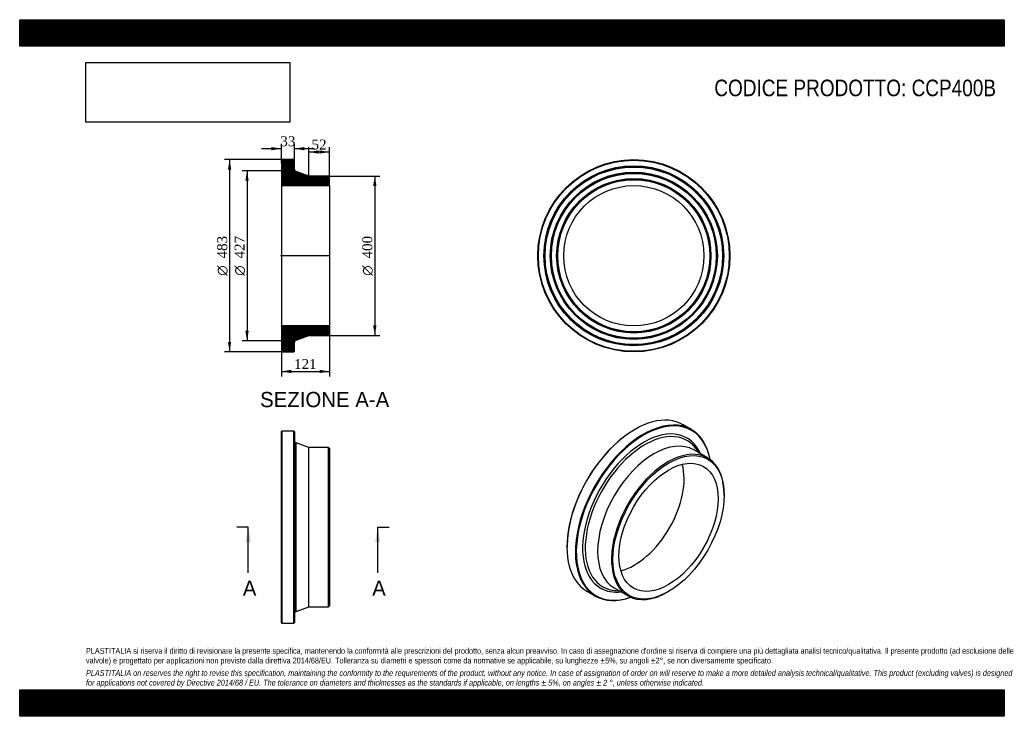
# Model space of a CAD drawing. Header units: millimetres. Extents: x 0 to 2475, y 0 to 1750.
import ezdxf
from ezdxf.enums import TextEntityAlignment as Align
from ezdxf.lldxf.tags import DXFTag

# ---------------------------------------------------------------- set-up
doc = ezdxf.new("R2010")
doc.units = ezdxf.units.MM
doc.header["$LTSCALE"] = 8.333333
for name, color, linetype in [('CCP400B', 7, 'Continuous'), ('Default', 7, 'Continuous'), ('DV4_Default', 7, 'Continuous')]:
    doc.layers.add(name, color=color, linetype=linetype)
doc.styles.add('SEACAD_Solid_Edge_ANSI', font='seans.ttf')
doc.styles.add('SEACAD_Solid_Edge_ANSI1_Symbols', font='semeca1.ttf')
doc.styles.add('SEACAD_Times_New_Roman', font='times.ttf')
tags = doc.linetypes.add('CENTER2', pattern=[28.575, 19.05, -3.175, 3.175, -3.175]).pattern_tags.tags
tags[10:11] = [DXFTag(74, 4), DXFTag(75, 0), DXFTag(340, '0'), DXFTag(46, 0.0), DXFTag(50, 0.0), DXFTag(44, 0.0), DXFTag(45, 0.0)]
tags[8:9] = [DXFTag(74, 4), DXFTag(75, 0), DXFTag(340, '0'), DXFTag(46, 0.0), DXFTag(50, 0.0), DXFTag(44, 0.0), DXFTag(45, 0.0)]
tags[6:7] = [DXFTag(74, 4), DXFTag(75, 0), DXFTag(340, '0'), DXFTag(46, 0.0), DXFTag(50, 0.0), DXFTag(44, 0.0), DXFTag(45, 0.0)]
tags[4:5] = [DXFTag(74, 4), DXFTag(75, 0), DXFTag(340, '0'), DXFTag(46, 0.0), DXFTag(50, 0.0), DXFTag(44, 0.0), DXFTag(45, 0.0)]
doc.dimstyles.new('ANSImm', dxfattribs={"dimtxt": 25, "dimasz": 25, "dimexe": 12.5, "dimexo": 0, "dimgap": 6.25, "dimtad": 1, "dimdsep": 46, "dimtxsty": 'SEACAD_Times_New_Roman', "dimblk1": '_SE_FILLED', "dimblk2": '_SE_FILLED', "dimsah": 1, "dimcen": 12.5, "dimazin": 0, "dimtfac": 0.85, "dimtdec": 3, "dimtofl": 0, "dimtmove": 0, "dimatfit": 3, "dimfxl": 1, "dimarcsym": 0})
picture_1 = doc.add_image_def('image1.jpg', size_in_pixel=(4302, 1260))

# ---------------------------------------------------------------- blocks, each defined once
blk = doc.blocks.new('SE')
at = {"layer": 'CCP400B', "color": 7, "linetype": 'Continuous'}
for p, q in [((659.2, 716.7), (657.7, 715.2)), ((657.7, 235.2), (657.7, 715.2)), ((659.2, 716.7), (659.2, 233.7)), ((689.2, 716.7), (659.2, 716.7)), ((689.2, 233.7), (689.2, 716.7)), ((690.7, 715.2), (689.2, 716.7)), ((690.7, 715.2), (690.7, 235.2)), ((694.6, 263.2), (694.6, 687.2)), ((726.7, 675.2), (694.6, 687.2)), ((726.7, 275.2), (726.7, 675.2)), ((776.2, 675.2), (726.7, 675.2)), ((776.2, 275.2), (776.2, 675.2)), ((778.7, 672.7), (776.2, 675.2)), ((778.7, 672.7), (778.7, 277.7)), ((694.6, 263.2), (726.7, 275.2)), ((726.7, 275.2), (776.2, 275.2)), ((776.2, 275.2), (778.7, 277.7)), ((657.7, 235.2), (659.2, 233.7)), ((659.2, 233.7), (689.2, 233.7)), ((689.2, 233.7), (690.7, 235.2))]:
    blk.add_line(p, q, dxfattribs=at)
for centre, start, end in [((696.7, 692.9), 180, 249.444), ((696.7, 257.5), 110.556, 180)]:
    blk.add_arc(centre, 6, start, end, dxfattribs=at)
blk = doc.blocks.new('SE1')
at = {"layer": 'CCP400B', "color": 7, "linetype": 'Continuous'}
for p, q in [((1546.5, 720.7), (1545.5, 720.1)), ((1688.5, 720.4), (1667.3, 732.7)), ((1729.2, 648.9), (1694.2, 669.2)), ((1707.7, 661.4), (1701.9, 669.9)), ((1770.7, 555.4), (1770.7, 557.4)), ((1375.8, 426.1), (1375.8, 424.9)), ((1494.2, 322.7), (1529.2, 302.5)), ((1425.8, 314.4), (1447, 302.1)), ((1497.4, 315.8), (1507.7, 315)), ((1629.2, 312.4), (1631, 313.5))]:
    blk.add_line(p, q, dxfattribs=at)
for centre, major_axis, start_param, end_param in [((1546.5, 523.5), (120.8, 209.1), 0, 3.141593), ((1567.7, 511.3), (-120.8, -209.1), 2.54352, 6.283185), ((1568.8, 510.6), (120, 207.8), 0, 3.730135), ((1545.5, 524.1), (-120, -207.8), 3.926991, 5.497787), ((1568.8, 510.6), (-108.8, -188.5), 2.73601, 6.283185), ((1568.8, 510.6), (120, 207.8), 5.694643, 6.283185), ((1571.5, 509.1), (-106, -183.6), 2.921876, 6.283185), ((1594.2, 496), (-100, -173.2), 3.141593, 6.283185), ((1629.2, 475.7), (-100, -173.2), 2.356194, 6.283185), ((1571.5, 509.1), (-106, -183.6), -3.409968, -3.36131), ((1545.5, 524.1), (-88.1, -152.7), 0.506716, 2.634876), ((1568.8, 510.6), (-108.8, -188.5), 0, 0.405583), ((1571.5, 509.1), (-106, -183.6), 0, 0.219462), ((1567.7, 511.3), (-120.8, -209.1), 0, 0.598073), ((1571.5, 509.1), (-106, -183.6), 0.219462, 0.268375), ((1629.2, 475.7), (-100, -173.2), 0, 0.785398)]:
    blk.add_ellipse(centre, major_axis=major_axis, ratio=0.57735, start_param=start_param, end_param=end_param, dxfattribs=at)
for major_axis in [(98.8, 171), (-88.1, -152.7)]:
    blk.add_ellipse((1631, 474.7), major_axis=major_axis, ratio=0.57735, dxfattribs=at)
blk = doc.blocks.new('SE2')
at = {"layer": 'CCP400B', "color": 7, "linetype": 'Continuous'}
for radius in [241.5, 240, 226, 224.5, 223, 210, 208.5, 207, 194, 192.5, 191, 176.3]:
    blk.add_circle((1543.7, 1156.9), radius, dxfattribs=at)
blk = doc.blocks.new('SE4')
at = {"color": 7, "linetype": 'Continuous', "style": 'SEACAD_Solid_Edge_ANSI'}
blk.add_text('A', height=38.3, dxfattribs=at).set_placement((560.8, 341), align=Align.TOP_LEFT)
blk = doc.blocks.new('SE5')
at = {"color": 7, "linetype": 'Continuous', "style": 'SEACAD_Solid_Edge_ANSI'}
blk.add_text('A', height=38.3, dxfattribs=at).set_placement((886.1, 341), align=Align.TOP_LEFT)
blk = doc.blocks.new('SEANNOT_GROUP')
at = {"linetype": 'Continuous'}
blk.add_hatch(color=7, dxfattribs=at).paths.add_polyline_path([(581, 436.9), (574.6, 475.2), (568.2, 436.9)])
at = {"color": 7, "linetype": 'Continuous'}
blk.add_lwpolyline([(574.6, 360.2), (574.6, 475.2)], dxfattribs=at)
blk = doc.blocks.new('SEANNOT_GROUP1')
at = {"linetype": 'Continuous'}
blk.add_hatch(color=7, dxfattribs=at).paths.add_polyline_path([(906.3, 436.9), (899.9, 475.2), (893.5, 436.9)])
at = {"color": 7, "linetype": 'Continuous'}
blk.add_lwpolyline([(899.9, 360.2), (899.9, 475.2)], dxfattribs=at)
blk = doc.blocks.new('SE3')
at = {"layer": 'Default', "color": 7, "linetype": 'CENTER2'}
for p, q in [((574.6, 475.2), (545.8, 475.2)), ((899.9, 475.2), (928.7, 475.2))]:
    blk.add_line(p, q, dxfattribs=at)
at = {"layer": 'Default', "color": 7, "linetype": 'CENTER2', "const_width": 0.0001}
blk.add_lwpolyline([(574.6, 475.2), (899.9, 475.2)], dxfattribs=at)
at = {"layer": 'Default'}
for name in ['SEANNOT_GROUP', 'SEANNOT_GROUP1', 'SE4', 'SE5']:
    blk.add_blockref(name, (0, 0), dxfattribs=at)
blk = doc.blocks.new('SE6')
at = {"layer": 'CCP400B', "linetype": 'Continuous'}
h = blk.add_hatch(dxfattribs=at)
h.set_pattern_fill('LINE', scale=0.629921, angle=45, style=0)
edge = h.paths.add_edge_path()
edge.add_line((776.2, 1356.9), (726.7, 1356.9))
edge.add_line((726.7, 1356.9), (694.6, 1368.9))
edge.add_arc((696.7, 1374.6), 6, 180, 249.444, ccw=False)
edge.add_line((690.7, 1374.6), (690.7, 1396.9))
edge.add_line((690.7, 1396.9), (689.2, 1398.4))
edge.add_line((689.2, 1398.4), (659.2, 1398.4))
edge.add_line((659.2, 1398.4), (657.7, 1396.9))
edge.add_line((657.7, 1396.9), (657.7, 1382.9))
edge.add_line((657.7, 1382.9), (658.8, 1381.4))
edge.add_line((658.8, 1381.4), (657.7, 1379.9))
edge.add_line((657.7, 1379.9), (657.7, 1366.9))
edge.add_line((657.7, 1366.9), (658.8, 1365.4))
edge.add_line((658.8, 1365.4), (657.7, 1363.9))
edge.add_line((657.7, 1363.9), (657.7, 1350.9))
edge.add_line((657.7, 1350.9), (658.8, 1349.4))
edge.add_line((658.8, 1349.4), (657.7, 1347.9))
edge.add_line((657.7, 1347.9), (657.7, 1333.2))
edge.add_line((657.7, 1333.2), (778.7, 1333.2))
edge.add_line((778.7, 1333.2), (778.7, 1354.4))
edge.add_line((778.7, 1354.4), (776.2, 1356.9))
h = blk.add_hatch(dxfattribs=at)
h.set_pattern_fill('LINE', scale=0.629921, angle=45, style=0)
edge = h.paths.add_edge_path()
edge.add_line((778.7, 959.4), (778.7, 980.6))
edge.add_line((778.7, 980.6), (657.7, 980.6))
edge.add_line((657.7, 980.6), (657.7, 965.9))
edge.add_line((657.7, 965.9), (658.8, 964.4))
edge.add_line((658.8, 964.4), (657.7, 962.9))
edge.add_line((657.7, 962.9), (657.7, 949.9))
edge.add_line((657.7, 949.9), (658.8, 948.4))
edge.add_line((658.8, 948.4), (657.7, 946.9))
edge.add_line((657.7, 946.9), (657.7, 933.9))
edge.add_line((657.7, 933.9), (658.8, 932.4))
edge.add_line((658.8, 932.4), (657.7, 930.9))
edge.add_line((657.7, 930.9), (657.7, 916.9))
edge.add_line((657.7, 916.9), (659.2, 915.4))
edge.add_line((659.2, 915.4), (689.2, 915.4))
edge.add_line((689.2, 915.4), (690.7, 916.9))
edge.add_line((690.7, 916.9), (690.7, 939.3))
edge.add_arc((696.7, 939.3), 6, 110.556, 180, ccw=False)
edge.add_line((694.6, 944.9), (726.7, 956.9))
edge.add_line((726.7, 956.9), (776.2, 956.9))
edge.add_line((776.2, 956.9), (778.7, 959.4))
at = {"layer": 'CCP400B', "color": 7, "linetype": 'Continuous'}
for p, q in [((657.7, 1396.9), (659.2, 1398.4)), ((657.7, 1396.9), (657.7, 1382.9)), ((689.2, 1398.4), (659.2, 1398.4)), ((689.2, 1398.4), (690.7, 1396.9)), ((690.7, 1374.6), (690.7, 1396.9)), ((657.7, 1382.9), (657.7, 1379.9)), ((657.7, 1382.9), (658.8, 1381.4)), ((658.8, 1381.4), (657.7, 1379.9)), ((657.7, 1379.9), (657.7, 1366.9)), ((657.7, 1366.9), (657.7, 1363.9)), ((657.7, 1366.9), (658.8, 1365.4)), ((658.8, 1365.4), (657.7, 1363.9)), ((657.7, 1363.9), (657.7, 1350.9)), ((726.7, 1356.9), (694.6, 1368.9)), ((657.7, 1350.9), (657.7, 1347.9)), ((657.7, 1350.9), (658.8, 1349.4)), ((658.8, 1349.4), (657.7, 1347.9)), ((657.7, 1347.9), (657.7, 1333.2)), ((776.2, 1356.9), (726.7, 1356.9)), ((776.2, 1356.9), (778.7, 1354.4)), ((778.7, 1333.2), (778.7, 1354.4)), ((657.7, 1333.2), (657.7, 980.6)), ((657.7, 1333.2), (778.7, 1333.2)), ((778.7, 1333.2), (778.7, 980.6)), ((778.7, 980.6), (657.7, 980.6)), ((657.7, 980.6), (657.7, 965.9)), ((657.7, 965.9), (657.7, 962.9)), ((657.7, 965.9), (658.8, 964.4)), ((778.7, 959.4), (778.7, 980.6)), ((658.8, 964.4), (657.7, 962.9)), ((657.7, 962.9), (657.7, 949.9)), ((657.7, 949.9), (657.7, 946.9)), ((657.7, 949.9), (658.8, 948.4)), ((658.8, 948.4), (657.7, 946.9)), ((657.7, 946.9), (657.7, 933.9)), ((694.6, 944.9), (726.7, 956.9)), ((726.7, 956.9), (776.2, 956.9)), ((778.7, 959.4), (776.2, 956.9)), ((657.7, 933.9), (657.7, 930.9)), ((657.7, 933.9), (658.8, 932.4)), ((658.8, 932.4), (657.7, 930.9)), ((657.7, 930.9), (657.7, 916.9)), ((659.2, 915.4), (657.7, 916.9)), ((690.7, 916.9), (689.2, 915.4)), ((690.7, 916.9), (690.7, 939.3)), ((659.2, 915.4), (689.2, 915.4))]:
    blk.add_line(p, q, dxfattribs=at)
for centre, start, end in [((696.7, 1374.6), 180, 249.444), ((696.7, 939.3), 110.556, 180)]:
    blk.add_arc(centre, 6, start, end, dxfattribs=at)
at = {"layer": 'DV4_Default', "color": 7, "linetype": 'CENTER2'}
for p, q in [((690.7, 1374.6), (690.7, 1370.4)), ((694.6, 1368.9), (690.7, 1370.4)), ((780.4, 1156.9), (655.9, 1156.9)), ((694.6, 944.9), (690.7, 943.4)), ((690.7, 939.3), (690.7, 943.4))]:
    blk.add_line(p, q, dxfattribs=at)
blk = doc.blocks.new('GDimGGroup')
at = {"layer": 'Default', "linetype": 'Continuous'}
for points in [[(523.5, 1373.4), (531.8, 1373.4), (527.6, 1398.4)], [(523.5, 940.4), (527.6, 915.4), (531.8, 940.4)]]:
    blk.add_hatch(color=7, dxfattribs=at).paths.add_polyline_path(points)
at = {"layer": 'Default', "color": 7, "linetype": 'Continuous'}
for p, q in [((674.2, 1398.4), (515.1, 1398.4)), ((527.6, 1398.4), (527.6, 915.4)), ((674.2, 915.4), (515.1, 915.4))]:
    blk.add_line(p, q, dxfattribs=at)
for s, style, p in [('483', 'SEACAD_Times_New_Roman', (496.4, 1150.2)), ('O', 'SEACAD_Solid_Edge_ANSI1_Symbols', (496.4, 1106.7))]:
    blk.add_text(s, height=25, rotation=90, dxfattribs=dict(at, style=style)).set_placement(p, align=Align.TOP_LEFT)
blk = doc.blocks.new('GDimGGroup1')
at = {"layer": 'Default', "linetype": 'Continuous'}
for points in [[(567.3, 1345.4), (575.6, 1345.4), (571.5, 1370.4)], [(567.3, 968.4), (571.5, 943.4), (575.6, 968.4)]]:
    blk.add_hatch(color=7, dxfattribs=at).paths.add_polyline_path(points)
at = {"layer": 'Default', "color": 7, "linetype": 'Continuous'}
for p, q in [((690.7, 1370.4), (559, 1370.4)), ((571.5, 1370.4), (571.5, 943.4)), ((690.7, 943.4), (559, 943.4))]:
    blk.add_line(p, q, dxfattribs=at)
for s, style, p in [('427', 'SEACAD_Times_New_Roman', (540.2, 1150.2)), ('O', 'SEACAD_Solid_Edge_ANSI1_Symbols', (540.2, 1106.7))]:
    blk.add_text(s, height=25, rotation=90, dxfattribs=dict(at, style=style)).set_placement(p, align=Align.TOP_LEFT)
blk = doc.blocks.new('GDimGGroup2')
at = {"layer": 'Default', "linetype": 'Continuous'}
for points in [[(896.8, 1331.9), (892.6, 1356.9), (888.4, 1331.9)], [(896.8, 981.9), (888.4, 981.9), (892.6, 956.9)]]:
    blk.add_hatch(color=7, dxfattribs=at).paths.add_polyline_path(points)
at = {"layer": 'Default', "color": 7, "linetype": 'Continuous'}
for p, q in [((776.2, 1356.9), (905.1, 1356.9)), ((892.6, 1356.9), (892.6, 956.9)), ((776.2, 956.9), (905.1, 956.9))]:
    blk.add_line(p, q, dxfattribs=at)
for s, style, p in [('400', 'SEACAD_Times_New_Roman', (861.3, 1150.2)), ('O', 'SEACAD_Solid_Edge_ANSI1_Symbols', (861.3, 1106.7))]:
    blk.add_text(s, height=25, rotation=90, dxfattribs=dict(at, style=style)).set_placement(p, align=Align.TOP_LEFT)
blk = doc.blocks.new('DMBLK1')
at = {"layer": 'Default', "linetype": 'Continuous'}
for points in [[(682.7, 862.1), (682.7, 870.5), (657.7, 866.3)], [(753.7, 862.1), (778.7, 866.3), (753.7, 870.5)]]:
    blk.add_hatch(color=7, dxfattribs=at).paths.add_polyline_path(points)
at = {"layer": 'Default', "color": 7, "linetype": 'Continuous'}
for p, q in [((657.7, 980.6), (657.7, 853.8)), ((778.7, 980.6), (778.7, 853.8)), ((657.7, 866.3), (778.7, 866.3))]:
    blk.add_line(p, q, dxfattribs=at)
at = {"layer": 'Default', "color": 7, "linetype": 'Continuous', "style": 'SEACAD_Times_New_Roman'}
blk.add_text('121', height=25, dxfattribs=at).set_placement((689.7, 897.6), align=Align.TOP_LEFT)
blk = doc.blocks.new('_SE_FILLED')
at = {"color": 0}
blk.add_line((0, 0), (-1, 0), dxfattribs=at)
blk.add_solid([(0, 0), (-1, -0.1665), (-1, 0.1665), (0, 0)], dxfattribs=at)
blk = doc.blocks.new('DMBLK2')
at = {"layer": 'Default', "linetype": 'Continuous'}
for points in [[(632.7, 1430.2), (632.7, 1421.8), (657.7, 1426)], [(715.7, 1430.2), (690.7, 1426), (715.7, 1421.8)]]:
    blk.add_hatch(color=7, dxfattribs=at).paths.add_polyline_path(points)
at = {"layer": 'Default', "color": 7, "linetype": 'Continuous'}
for p, q in [((657.7, 1389.9), (657.7, 1438.5)), ((690.7, 1385.7), (690.7, 1438.5)), ((657.7, 1426), (607.7, 1426)), ((740.7, 1426), (690.7, 1426))]:
    blk.add_line(p, q, dxfattribs=at)
at = {"layer": 'Default', "color": 7, "linetype": 'Continuous', "style": 'SEACAD_Times_New_Roman'}
blk.add_text('33', height=25, dxfattribs=at).set_placement((655.2, 1457.2), align=Align.TOP_LEFT)
blk = doc.blocks.new('DMBLK3')
at = {"layer": 'Default', "linetype": 'Continuous'}
for points in [[(751.7, 1421.8), (726.7, 1417.6), (751.7, 1413.5)], [(753.7, 1421.8), (753.7, 1413.5), (778.7, 1417.6)]]:
    blk.add_hatch(color=7, dxfattribs=at).paths.add_polyline_path(points)
at = {"layer": 'Default', "color": 7, "linetype": 'Continuous'}
for p, q in [((726.7, 1356.9), (726.7, 1430.1)), ((778.7, 1417.6), (726.7, 1417.6)), ((778.7, 1333.2), (778.7, 1430.1))]:
    blk.add_line(p, q, dxfattribs=at)
at = {"layer": 'Default', "color": 7, "linetype": 'Continuous', "style": 'SEACAD_Times_New_Roman'}
blk.add_text('52', height=25, dxfattribs=at).set_placement((733.7, 1448.9), align=Align.TOP_LEFT)

msp = doc.modelspace()

# ---------------------------------------------------------------- hatches: boundary and pattern name
at = {"layer": 'Default', "linetype": 'Continuous'}
h = msp.add_hatch(dxfattribs=at)
h.set_pattern_fill('LINE', scale=0.629921, angle=45, style=0)
h.paths.add_polyline_path([(2475, 1683.333), (2475, 1750), (0, 1750), (0, 1683.333)])
for points in [[(2475, 1683.333), (2475, 1750), (0, 1750), (0, 1683.333)], [(2475, 0), (2475, 66.667), (0, 66.667), (0, 0)]]:
    msp.add_hatch(color=7, dxfattribs=at).paths.add_polyline_path(points)
h = msp.add_hatch(dxfattribs=at)
h.set_pattern_fill('LINE', scale=0.629921, angle=45, style=0)
h.paths.add_polyline_path([(2475, 0), (2475, 66.667), (0, 66.667), (0, 0)])

# ---------------------------------------------------------------- linework, layer by layer
at = {"layer": 'Default', "color": 7, "linetype": 'Continuous'}
for p, q in [((0, 1750), (2475, 1750)), ((0, 1683.333), (0, 1750)), ((2475, 1750), (2475, 1683.333)), ((2475, 1683.333), (0, 1683.333)), ((0, 66.667), (2475, 66.667)), ((0, 0), (0, 66.667)), ((2475, 66.667), (2475, 0)), ((2475, 0), (0, 0))]:
    msp.add_line(p, q, dxfattribs=at)

# ---------------------------------------------------------------- block references
at = {"layer": 'Default'}
for name in ['GDimGGroup', 'SE6', 'SE2', 'GDimGGroup1', 'GDimGGroup2', 'SE1', 'SE', 'SE3']:
    msp.add_blockref(name, (0, 0), dxfattribs=at)

# ---------------------------------------------------------------- texts
at = {"layer": 'Default', "color": 7, "linetype": 'Continuous', "style": 'SEACAD_Solid_Edge_ANSI'}
msp.add_text('SEZIONE A-A', height=38.33333, dxfattribs=at).set_placement((604.26, 814.947), align=Align.TOP_LEFT)
at = {"layer": 'Default', "attachment_point": 1}
for s, insert, char_height, width in [('{\\fArial Narrow|b0||i0||c0|p34;\\C7;\\H41.66666667;\\W1.;CODICE PRODOTTO: CCP400B}', (1746.066, 1599.451), 41.66667, 709.67811), ("{\\fArial Narrow|b0||i0||c0|p34;\\C7;\\H14.58333333;\\W1.;PLASTITALIA si riserva il diritto di revisionare la presente specifica, mantenendo la conformità alle prescrizioni del prodotto, senza alcun preavviso. In caso di assegnazione d'ordine si riserva di compiere una più dettagliata analisi tecnico/qualitativa. Il presente prodotto (ad esclusione delle \\P}{\\fArial Narrow|b0||i0||c0|p34;\\C7;\\H14.58333333;\\W1.;valvole) è progettato per applicazioni non previste dalla direttiva 2014/68/EU. Tolleranza su diametri e spessori come da normative se applicabile, su lunghezze ±5%, su angoli ±2°, se non diversamente specificato.\\P}{\\fArial Narrow|b0||i0||c0|p34;\\C7;\\H4.166666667;\\W1.;   \\P}{\\fArial Narrow|b0||i1||c0|p34;\\C7;\\H14.58333333;\\W1.;PLASTITALIA on reserves the right to revise this specification, maintaining the conformity to the requirements of the product, without any notice. In case of assignation of order on will reserve to make a more detailed analysis technical/qualitative. This product (excluding valves) is designed \\P}{\\fArial Narrow|b0||i1||c0|p34;\\C7;\\H14.58333333;\\W1.;for applications not covered by Directive 2014/68 / EU. The tolerance on diameters and thicknesses as the standards if applicable, on lengths ± 5%, on angles ± 2 °, unless otherwise indicated.\\P}", (166.667, 171.686), 14.583333, 2141.66667)]:
    msp.add_mtext(s, dxfattribs=dict(at, insert=insert, char_height=char_height, width=width))

# ---------------------------------------------------------------- dimensions: what is measured, and where the dimension line sits
at = {"layer": 'Default', "color": 7, "linetype": 'Continuous'}
for base, p1, p2, picture, middle in [((657.681, 1425.985), (690.681, 1385.738), (657.681, 1389.909), 'DMBLK2', (674.181, 1425.985)), ((726.681, 1417.618), (778.681, 1333.209), (726.681, 1356.909), 'DMBLK3', (752.681, 1417.618))]:
    dim = msp.add_linear_dim(base=base, p1=p1, p2=p2, text='\\A1;<>', dimstyle='ANSImm', dxfattribs=at)
    dim.commit()
    dim.dimension.update_dxf_attribs({"geometry": picture, "text_midpoint": middle, "dimtype": 160})
dim = msp.add_linear_dim(base=(657.681, 866.301), p1=(657.681, 980.609), p2=(778.681, 980.609), angle=0, text='\\A1;<>', dimstyle='ANSImm', dxfattribs=at)
dim.commit()
dim.dimension.update_dxf_attribs({"geometry": 'DMBLK1', "text_midpoint": (718.181, 866.301), "dimtype": 161})

# ---------------------------------------------------------------- pictures from other files: only their frames are drawn
image = msp.add_image(picture_1, insert=(166.667, 1492.526), size_in_units=(512.143, 150))
image.dxf.flags = 7

doc.saveas('drawing.dxf')
